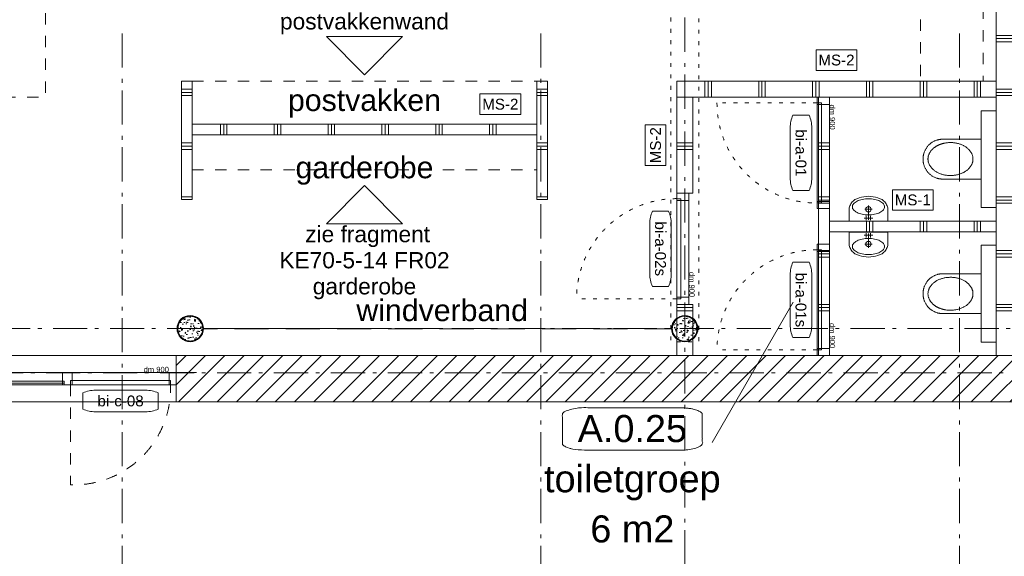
# Model space of a CAD drawing. Header units: millimetres. Extents: x -62314 to 79800, y -34032 to 28340.
# Tile 15 of 85: x -13365 to -4219, y 2659 to 7646. Entities that reach past the tile are written whole.
import ezdxf
from ezdxf.enums import TextEntityAlignment as Align

# ---------------------------------------------------------------- set-up
doc = ezdxf.new("R2010")
doc.units = ezdxf.units.MM
doc.header["$LTSCALE"] = 508
doc.header["$PDMODE"] = 1
doc.header["$PDSIZE"] = -2
for name, pattern in [('Dash Style-1', [0.41664, 0.20828, -0.20836]), ('Dash Style-12', [0.9375, 0.625, -0.3125]), ('Dash Style-5', [0.20828, 0.069425, -0.138855]), ('Dash Style-6', [1.04164, 0.625, -0.20828, 0.06943, -0.13893])]:
    doc.linetypes.add(name, pattern=pattern)
for name, color, linetype, lineweight in [('(00) tekening-aanzicht', 8, 'Continuous', 0), ('(00) tekening-aanzicht dorpel', 7, 'Continuous', 0), ('(00) tekening-bovenliggend', 8, 'Dash Style-1', 0), ('(00) tekening-lijn draairichting', 7, 'Dash Style-1', 0), ('(00) tekening-merk kozijn', 40, 'Continuous', 0), ('(00) tekening-stramien-algemeen', 7, 'Dash Style-6', 0), ('(00) tekening-verwijzing', 33, 'Fence_Line', 0), ('(00) tekst-klein', 8, 'Continuous', 0), ('(00) tekst-ruimtenummer-algemeen', 8, 'Continuous', 0), ('(00) tekst-ruimtenummer-gradering', 8, 'Continuous', 0), ('(00) tekst-symbool', 8, 'Continuous', 0), ('(21) buitenwanden-bestaand', 7, 'Continuous', 0), ('(22) binnenwanden-X metal stud _', 92, 'Continuous', 0), ('(22) binnenwanden-X metal stud l', 92, 'Continuous', 0), ('(28) hoofddraagconstructie-bovenliggend', 1, 'Dash Style-5', 0), ('(74) sanitair vast', 8, 'Continuous', 0), ('(7_) vaste voorzieningen-(74) sanitair', 8, 'Continuous', 0), ('(8_) losse inventaris-(82) interieur', 1, 'Dash Style-1', 0), ('(__) constructies_materialen-q beton', 6, 'Continuous', 0), ('(__) constructies_materialen-Xh2 staalproducten', 1, 'Continuous', 0), ('AL74----_INRSANITAIR', 1, 'Continuous', 0), ('None', 7, 'Continuous', 0)]:
    doc.layers.add(name, color=color, linetype=linetype, lineweight=lineweight)
doc.styles.add('Arial', font='Arial')
doc.styles.add('Arial Italic (italic)', font='Arial Italic')
doc.styles.add('Helvetica', font='Helvetica')
doc.linetypes.add('Fence_Line', pattern='A,0,[1,Fence_Line.shx,S=0.19685,R=0,X=0,Y=-0.441942],-5', length=5)
pattern_1 = [(0, (0, 0), (3e-14, -500), []), (0, (2e-15, -30), (3e-14, -500), []), (0, (4e-15, -60), (3e-14, -500), [])]
pattern_2 = [(90, (0, 0), (500, 0), []), (90, (30, 0), (500, 0), []), (90, (60, 0), (500, 0), [])]

# ---------------------------------------------------------------- blocks, each defined once
blk = doc.blocks.new('afvoer')
at = {"layer": 'None', "color": 2, "linetype": 'Continuous', "lineweight": 0, "transparency": 33554687}
for p, q in [((-35, 0), (35, 0)), ((0, -35), (0, 35))]:
    blk.add_line(p, q, dxfattribs=at)
at = {"layer": 'None', "color": 2, "linetype": 'Continuous', "lineweight": 0, "transparency": 33554687, "flags": 128}
blk.add_lwpolyline([(-25, 0, -0.414214), (0, 25, -0.414214), (25, 0, -0.414214), (0, -25, -0.414214)], format="xyb", close=True, dxfattribs=at)
blk = doc.blocks.new('kraan')
at = {"layer": 'AL74----_INRSANITAIR', "color": 2, "linetype": 'Continuous', "lineweight": 0, "transparency": 33554687}
for p, q in [((-40, 0), (0, 0)), ((-20, -20), (-20, 20)), ((0, 15), (0, -70)), ((0, 0), (40, 0)), ((20, -20), (20, 20))]:
    blk.add_line(p, q, dxfattribs=at)
at = {"layer": 'AL74----_INRSANITAIR', "color": 7, "linetype": 'Continuous', "lineweight": 0, "transparency": 33554687}
blk.add_point((0, 0), dxfattribs=at)
blk = doc.blocks.new('w01(360x230)')
at = {"layer": '(74) sanitair vast', "color": 2, "lineweight": 0, "transparency": 33554687, "flags": 128}
for points in [[(-44.3, -226.1), (-66.4, -221.8), (-87.3, -215.5), (-108.2, -207.2), (-125.6, -199), (-135.7, -191.8), (-143.5, -185), (-150.7, -177.2), (-157.8, -169), (-163.2, -160.8), (-168.6, -151.6), (-172.8, -141.9), (-175.8, -132.2), (-178.2, -122), (-180, -104.6), (-180, 0), (0, 0), (180, 0), (180, -104.6), (178.2, -122), (175.8, -132.2), (172.8, -141.9), (168.6, -151.6), (163.2, -160.8), (157.8, -169), (150.7, -177.2), (143.5, -185), (135.7, -191.8), (125.6, -199), (108.2, -207.2), (87.3, -215.5), (66.4, -221.8), (44.3, -226.1), (22.8, -229), (0, -230), (-22.8, -229)], [(0, -57), (14.8, -57.4), (29.3, -58.4), (43.6, -60.2), (57.4, -62.7), (70.8, -65.9), (83.4, -69.7), (95.2, -74), (106.1, -79), (116, -84.4), (124.8, -90.4), (132.3, -96.7), (138.6, -103.3), (143.6, -110.3), (147.1, -117.4), (149.3, -124.7), (150, -132), (149.3, -139.4), (147.1, -146.7), (143.5, -153.8), (138.6, -160.7), (132.3, -167.4), (124.7, -173.7), (115.9, -179.6), (106, -185.1), (95.1, -190), (83.3, -194.4), (70.6, -198.2), (57.3, -201.3), (43.5, -203.8), (29.2, -205.6), (14.6, -206.6), (0, -207), (-14.8, -206.6), (-29.4, -205.6), (-43.7, -203.8), (-57.5, -201.3), (-70.8, -198.1), (-83.4, -194.3), (-95.2, -189.9), (-106.1, -185), (-116, -179.5), (-124.8, -173.6), (-132.4, -167.3), (-138.6, -160.6), (-143.6, -153.7), (-147.2, -146.6), (-149.3, -139.3), (-150, -132), (-149.3, -124.6), (-147.1, -117.3), (-143.5, -110.2), (-138.5, -103.2), (-132.2, -96.6), (-124.6, -90.3), (-115.9, -84.4), (-106, -78.9), (-95, -74), (-83.2, -69.6), (-70.5, -65.8), (-57.2, -62.7), (-43.4, -60.2), (-29.1, -58.4), (-14.5, -57.4)]]:
    blk.add_lwpolyline(points, close=True, dxfattribs=at)
at = {"layer": '(74) sanitair vast', "color": 2, "transparency": 33554687}
for name, p in [('kraan', (0, -27.2)), ('afvoer', (0, -109.2))]:
    blk.add_blockref(name, p, dxfattribs=at)
blk = doc.blocks.new('wdweewdww')
at = {"layer": '(8_) losse inventaris-(82) interieur', "color": 17, "lineweight": 0, "transparency": 33554687, "flags": 128}
for points in [[(-416, 219.3), (-443.2, 235), (-533.6, 254.3), (-535.7, 244.5), (-446.8, 225.6), (-421, 210.7)], [(-533.6, 244.3), (-59.5, 244.3), (-39.9, 244.3), (-32.6, 240.1), (-20.8, 224), (-19.6, 220.2), (-20.3, 218.9), (-35, 204.3), (-27.9, 197.2), (-12.3, 212.8), (-8.7, 219.1), (-11.8, 228.6), (-25.8, 247.7), (-37.2, 254.3), (-59.5, 254.3), (-533.6, 254.3)], [(-416, -219.8), (-443.2, -235.5), (-533.6, -254.7), (-535.7, -245), (-446.8, -226), (-421, -211.1)], [(-533.6, -244.7), (-59.5, -244.7), (-39.9, -244.7), (-32.6, -240.5), (-20.8, -224.4), (-19.6, -220.7), (-20.3, -219.3), (-35, -204.7), (-27.9, -197.6), (-12.3, -213.2), (-8.7, -219.6), (-11.8, -229.1), (-25.8, -248.1), (-37.2, -254.7), (-59.5, -254.7), (-533.6, -254.7)]]:
    blk.add_lwpolyline(points, close=True, dxfattribs=at)
at = {"layer": '(8_) losse inventaris-(82) interieur', "color": 17, "lineweight": 0, "transparency": 33554687}
for points in [[(-555, -0.2), (-542.1, 172.6), (-481.7, 212.5), (-288.1, 219.1), (-81.7, 228.6), (4, 184.2), (0, 0)], [(-418.4, 213.6), (-396, 171.5), (-446.8, 73.1), (-443.6, 0)], [(-555, -0.2), (-542.1, -173.1), (-481.7, -213), (-288.1, -219.6), (-81.7, -229.1), (4, -184.6), (0, -0.4)], [(-418.4, -214), (-396, -171.9), (-446.8, -73.5), (-443.6, -0.5)]]:
    blk.add_open_spline(points, degree=2, dxfattribs=at)
blk = doc.blocks.new('Group-106-1')
at = {"layer": '(8_) losse inventaris-(82) interieur', "color": 17, "transparency": 33554687, "rotation": 180}
for p in [(467, 1363.9), (465.3, 684.9), (463.5, 6), (461.8, -672.9), (460, -1351.8)]:
    blk.add_blockref('wdweewdww', p, dxfattribs=at)
blk = doc.blocks.new('Group-107-1')
at = {"layer": '(8_) losse inventaris-(82) interieur', "color": 17, "transparency": 33554687, "xscale": -1, "rotation": 180}
for p in [(-467, 1363.9), (-465.3, 684.9), (-463.5, 6), (-461.8, -672.9), (-460, -1351.8)]:
    blk.add_blockref('wdweewdww', p, dxfattribs=at)
blk = doc.blocks.new('hoeten tafel')
at = {"layer": '(8_) losse inventaris-(82) interieur', "color": 17, "lineweight": 0, "transparency": 33554687, "flags": 128}
blk.add_lwpolyline([(550, -1800), (550, 1800), (-550, 1800), (-550, -1800)], close=True, dxfattribs=at)
at = {"layer": '(8_) losse inventaris-(82) interieur', "color": 17, "transparency": 33554687, "xscale": -1, "rotation": 89.99999999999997}
blk.add_blockref('wdweewdww', (-0.1, 1672), dxfattribs=at)
at = {"layer": '(8_) losse inventaris-(82) interieur', "color": 17}
for name in ['Group-107-1', 'Group-106-1']:
    blk.add_blockref(name, (0, 0), dxfattribs=at)
at = {"layer": '(8_) losse inventaris-(82) interieur', "color": 17, "transparency": 33554687, "rotation": 90.00000000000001}
blk.add_blockref('wdweewdww', (-0.1, -1672), dxfattribs=at)
at = {"layer": '(8_) losse inventaris-(82) interieur', "color": 17, "insert": (13.1, 0), "char_height": 125.746, "attachment_point": 5, "rotation": 90, "line_spacing_factor": 0.963327, "style": 'Arial'}
blk.add_mtext('lage tafel 110X360l', dxfattribs=at)
blk = doc.blocks.new('Group-108-1')
at = {"layer": '(8_) losse inventaris-(82) interieur', "color": 17, "transparency": 33554687, "rotation": 180}
blk.add_blockref('hoeten tafel', (-177770.9, -32887.8), dxfattribs=at)
blk = doc.blocks.new('Group-109-1')
at = {"layer": '(8_) losse inventaris-(82) interieur', "color": 17, "transparency": 33554687}
blk.add_blockref('Group-108-1', (0, 0), dxfattribs=at)
blk = doc.blocks.new('Group-118-1')
at = {"layer": '(00) tekening-verwijzing', "color": 3, "linetype": 'Continuous', "lineweight": 0, "transparency": 33554687, "flags": 128}
blk.add_lwpolyline([(-173911.5, -34826.4), (-173557.9, -35180), (-173204.4, -34826.4)], close=True, dxfattribs=at)
at = {"layer": '(00) tekening-verwijzing', "color": 3, "insert": (-173557.9, -34464.5), "char_height": 150.895, "attachment_point": 5, "line_spacing_factor": 0.963327, "style": 'Arial'}
blk.add_mtext(' zie fragment \\PKE70-5-14 FR02\\Ppostvakkenwand', dxfattribs=at)
blk = doc.blocks.new('Group-119-1')
at = {"layer": '(00) tekening-verwijzing', "color": 3, "linetype": 'Continuous', "lineweight": 0, "transparency": 33554687, "flags": 128}
blk.add_lwpolyline([(-173911.5, -36564.4), (-173557.9, -36210.9), (-173204.4, -36564.4)], close=True, dxfattribs=at)
at = {"layer": '(00) tekening-verwijzing', "color": 3, "insert": (-173557.9, -36926.4), "char_height": 150.895, "attachment_point": 5, "line_spacing_factor": 0.963327, "style": 'Arial'}
blk.add_mtext(' zie fragment \\PKE70-5-14 FR02\\Pgarderobe', dxfattribs=at)
blk = doc.blocks.new('Group-121-1')
at = {"layer": '(22) binnenwanden-X metal stud _', "linetype": 'Continuous', "lineweight": 0, "transparency": 33554687}
h = blk.add_hatch(dxfattribs=at)
h.set_pattern_fill('(__) metal stud-_ 1_100-1', color=253, style=0, pattern_type=2)
h.set_pattern_definition(pattern_1)
h.paths.add_polyline_path([(-175157.9, -36339.7), (-175157.9, -35239.7), (-175257.9, -35239.7), (-175257.9, -36339.7)])
h = blk.add_hatch(dxfattribs=at)
h.set_pattern_fill('(__) metal stud-_ 1_100-1', color=253, style=0, pattern_type=2)
h.set_pattern_definition(pattern_1)
h.paths.add_polyline_path([(-171957.9, -35239.7), (-171957.9, -36339.7), (-171857.9, -36339.7), (-171857.9, -35239.7)])
at = {"layer": '(22) binnenwanden-X metal stud l', "linetype": 'Continuous', "lineweight": 0, "transparency": 33554687}
h = blk.add_hatch(dxfattribs=at)
h.set_pattern_fill('(__) metal stud-_ 1_100', color=8, style=0, pattern_type=2)
h.set_pattern_definition(pattern_2)
h.paths.add_polyline_path([(-171957.9, -35739.7), (-171957.9, -35639.7), (-175157.9, -35639.7), (-175157.9, -35739.7)])
at = {"layer": '(22) binnenwanden-X metal stud _', "color": 7, "lineweight": 0, "transparency": 33554687, "flags": 128}
for points in [[(-175157.9, -36339.7), (-175157.9, -35239.7), (-175257.9, -35239.7), (-175257.9, -36339.7)], [(-171957.9, -35239.7), (-171957.9, -36339.7), (-171857.9, -36339.7), (-171857.9, -35239.7)]]:
    blk.add_lwpolyline(points, close=True, dxfattribs=at)
at = {"layer": '(22) binnenwanden-X metal stud l', "color": 7, "lineweight": 0, "transparency": 33554687, "flags": 128}
blk.add_lwpolyline([(-171957.9, -35739.7), (-171957.9, -35639.7), (-175157.9, -35639.7), (-175157.9, -35739.7)], close=True, dxfattribs=at)
at = {"layer": '(8_) losse inventaris-(82) interieur', "color": 17, "lineweight": 0, "transparency": 33554687}
for p, q in [((-175157.9, -35239.7), (-171957.9, -35239.7)), ((-175157.9, -36064.7), (-171957.9, -36064.7))]:
    blk.add_line(p, q, dxfattribs=at)
at = {"layer": '(8_) losse inventaris-(82) interieur', "color": 17, "lineweight": 0, "transparency": 33554687, "flags": 128}
for points in [[(-168394.4, -28863.2), (-167689.5, -28863.2), (-167689.5, -35239.7), (-168394.4, -35239.7)], [(-167809.5, -28863.2), (-167689.5, -28863.2), (-167689.5, -35239.7), (-167809.5, -35239.7)], [(-179020.9, -35387.8), (-176520.9, -35387.8), (-176520.9, -30387.8), (-179020.9, -30387.8)]]:
    blk.add_lwpolyline(points, close=True, dxfattribs=at)
at = {"layer": '(8_) losse inventaris-(82) interieur', "color": 17, "transparency": 33554687}
blk.add_blockref('Group-109-1', (0, 0), dxfattribs=at)
at = {"layer": 'None', "color": 17, "transparency": 33554687}
for name in ['Group-118-1', 'Group-119-1']:
    blk.add_blockref(name, (0, 0), dxfattribs=at)
at = {"layer": '(8_) losse inventaris-(82) interieur', "color": 17, "transparency": 33554687, "char_height": 201.19, "attachment_point": 2, "line_spacing_factor": 0.836574, "style": 'Helvetica'}
for s, insert in [('postvakken', (-173557.9, -35316.2)), ('garderobe', (-173557.9, -35941.2))]:
    blk.add_mtext(s, dxfattribs=dict(at, insert=insert))
blk = doc.blocks.new('74-1-toilet')
at = {"layer": '(7_) vaste voorzieningen-(74) sanitair', "color": 17, "lineweight": 0, "flags": 128}
blk.add_lwpolyline([(-498.4, 185), (-140, 185), (-140, -185), (-498.4, -185)], dxfattribs=at)
at = {"layer": '(7_) vaste voorzieningen-(74) sanitair', "color": 17, "lineweight": 0}
for points in [[(-498.4, 185), (-547.1, 185), (-631.3, 135.4), (-680, 49.6), (-680, 0)], [(-529.5, 133.5), (-481, 154), (-369, 154), (-272, 113), (-216, 42), (-216, -40), (-272, -111), (-369, -152), (-481, -152), (-578, -111), (-634, -40), (-634, 42), (-578, 113), (-529.5, 133.5)], [(-680, 0), (-680, -49.6), (-631.3, -135.4), (-547.1, -185), (-498.4, -185)]]:
    blk.add_open_spline(points, degree=2, dxfattribs=at)
blk = doc.blocks.new('(00)-1-ruimtenummer-200')
at = {"layer": '(00) tekst-ruimtenummer-algemeen', "color": 17, "lineweight": 0, "transparency": 33554687}
blk.add_open_spline([(433.3, 618), (491.4, 618), (591.9, 600.3), (650, 569.8), (650, 420.4), (650, 271.1), (591.9, 240.5), (491.4, 222.9), (0, 222.9), (-491.4, 222.9), (-591.9, 240.5), (-650, 271.1), (-650, 420.4), (-650, 569.8), (-591.9, 600.3), (-491.4, 618), (-14.5, 618), (433.3, 618)], degree=2, knots=[0, 0, 0, 0.013296, 0.026591, 0.039887, 0.251662, 0.264958, 0.278253, 0.291549, 0.503324, 0.51662, 0.529915, 0.543211, 0.754986, 0.768281, 0.781577, 0.794873, 1, 1, 1], dxfattribs=at)
at = {"layer": 'None', "color": 2, "linetype": 'Continuous', "lineweight": 0}
blk.add_point((0, 0), dxfattribs=at)
at = {"layer": '(00) tekst-ruimtenummer-algemeen', "color": 17, "transparency": 33554687, "style": 'Arial'}
for tag, p in [('nummer', (0, 222.9)), ('naam', (0, -243.4)), ('oppervlak', (0, -709.7))]:
    blk.add_attdef(tag, text='', height=251.5, dxfattribs=at).set_placement(p, align=Align.BOTTOM_CENTER)
at = {"layer": '(00) tekst-ruimtenummer-gradering', "color": 17, "transparency": 33554687, "style": 'Arial Italic (italic)'}
blk.add_attdef('personen', text='', height=251.5, dxfattribs=at).set_placement((0, -875.7), align=Align.TOP_CENTER)
at = {"layer": 'None', "color": 0, "flags": 1}
blk.add_attdef('klasse', (-1353.2, -1667.4), '', height=251.5, dxfattribs=at)
blk = doc.blocks.new('00-merk kozijn')
at = {"layer": '(00) tekening-merk kozijn', "color": 2, "lineweight": 0, "transparency": 33554687, "flags": 128}
blk.add_lwpolyline([(233.3, 50, 0.105357), (349.4, 74.7), (350, 75), (350, 225), (349.4, 225.3, 0.105357), (233.3, 250), (-233.3, 250, 0.105357), (-349.4, 225.3), (-350, 225), (-350, 75), (-349.4, 74.7, 0.105357), (-233.3, 50)], format="xyb", close=True, dxfattribs=at)
at = {"layer": 'None', "color": 2, "linetype": 'Continuous', "lineweight": 0, "transparency": 33554687}
blk.add_point((0, 0), dxfattribs=at)
at = {"layer": '(00) tekening-merk kozijn', "color": 2, "transparency": 33554687, "style": 'Arial'}
blk.add_attdef('MERK', text='', height=100.6, dxfattribs=at).set_placement((0, 149.9), align=Align.MIDDLE_CENTER)
blk = doc.blocks.new('bi-a-01 plt')
at = {"layer": '(00) tekening-bovenliggend', "color": 17, "linetype": 'Dash Style-5', "lineweight": 0}
blk.add_line((52, -114), (52, -994), dxfattribs=at)
at = {"layer": '(00) tekening-bovenliggend', "color": 17, "linetype": 'Dash Style-5', "lineweight": 0, "transparency": 33554687}
blk.add_arc((53, -114), 930, 270, 0, dxfattribs=at)
at = {"layer": 'None', "color": 17, "lineweight": 0, "transparency": 33554687, "flags": 128}
for points in [[(0, 0), (1034, 0), (1034, -114), (0, -114)], [(0, 0), (67, 0), (67, -114), (0, -114)], [(52, -74), (982, -74), (982, -114), (52, -114)], [(967, 0), (1034, 0), (1034, -114), (967, -114)]]:
    blk.add_lwpolyline(points, close=True, dxfattribs=at)
at = {"layer": '(00) tekening-merk kozijn', "color": 1, "transparency": 33554687}
ref = blk.add_blockref('00-merk kozijn', (517, -114), dxfattribs=dict(at, rotation=180))
ref.add_attrib('MERK', 'bi-a-01', dxfattribs={"color": 2, "transparency": 33554687, "height": 100.6, "style": 'Arial'}).set_placement((517, -263.9), align=Align.MIDDLE_CENTER)
at = {"layer": '(00) tekst-klein', "color": 17, "insert": (67, 2.1), "char_height": 50.3, "attachment_point": 7, "line_spacing_factor": 0.963327, "style": 'Arial'}
blk.add_mtext('dm 900', dxfattribs=at)
blk = doc.blocks.new('bi-a-01s plt')
at = {"layer": '(00) tekening-bovenliggend', "color": 17, "linetype": 'Dash Style-5', "lineweight": 0}
blk.add_line((-52, -114), (-52, -994), dxfattribs=at)
at = {"layer": '(00) tekening-bovenliggend', "color": 17, "linetype": 'Dash Style-5', "lineweight": 0, "transparency": 33554687}
blk.add_arc((-53, -114), 930, 180, 270, dxfattribs=at)
at = {"layer": 'None', "color": 17, "lineweight": 0, "transparency": 33554687, "flags": 128}
for points in [[(-1034, 0), (0, 0), (0, -114), (-1034, -114)], [(-1034, 0), (-967, 0), (-967, -114), (-1034, -114)], [(-982, -74), (-52, -74), (-52, -114), (-982, -114)], [(-67, 0), (0, 0), (0, -114), (-67, -114)]]:
    blk.add_lwpolyline(points, close=True, dxfattribs=at)
at = {"layer": '(00) tekening-merk kozijn', "color": 1, "transparency": 33554687}
ref = blk.add_blockref('00-merk kozijn', (-517, -114), dxfattribs=dict(at, xscale=-1, rotation=180))
ref.add_attrib('MERK', 'bi-a-01s', dxfattribs={"color": 2, "transparency": 33554687, "height": 100.6, "style": 'Arial'}).set_placement((-517, -263.9), align=Align.MIDDLE_CENTER)
at = {"layer": '(00) tekst-klein', "color": 17, "insert": (-302.3, 2.1), "char_height": 50.3, "attachment_point": 7, "line_spacing_factor": 0.963327, "style": 'Arial'}
blk.add_mtext('dm 900', dxfattribs=at)
blk = doc.blocks.new('bi-a-02s plt')
at = {"layer": '(00) tekening-bovenliggend', "color": 17, "linetype": 'Dash Style-5', "lineweight": 0}
blk.add_line((-52, -114), (-52, -994), dxfattribs=at)
at = {"layer": '(00) tekening-bovenliggend', "color": 17, "linetype": 'Dash Style-5', "lineweight": 0, "transparency": 33554687}
blk.add_arc((-53, -114), 930, 180, 270, dxfattribs=at)
at = {"layer": 'None', "color": 17, "lineweight": 0, "transparency": 33554687, "flags": 128}
for points in [[(-1034, 0), (0, 0), (0, -114), (-1034, -114)], [(-1034, 0), (-967, 0), (-967, -114), (-1034, -114)], [(-982, -74), (-52, -74), (-52, -114), (-982, -114)], [(-67, 0), (0, 0), (0, -114), (-67, -114)]]:
    blk.add_lwpolyline(points, close=True, dxfattribs=at)
at = {"layer": '(00) tekening-merk kozijn', "color": 1, "transparency": 33554687}
ref = blk.add_blockref('00-merk kozijn', (-517, -114), dxfattribs=dict(at, xscale=-1, rotation=180))
ref.add_attrib('MERK', 'bi-a-02s', dxfattribs={"color": 2, "transparency": 33554687, "height": 100.6, "style": 'Arial'}).set_placement((-517, -263.9), align=Align.MIDDLE_CENTER)
at = {"layer": '(00) tekst-klein', "color": 17, "insert": (-302.3, 2.1), "char_height": 50.3, "attachment_point": 7, "line_spacing_factor": 0.963327, "style": 'Arial'}
blk.add_mtext('dm 900', dxfattribs=at)
blk = doc.blocks.new('Group-148-1')
at = {"layer": '(22) binnenwanden-X metal stud _', "linetype": 'Continuous', "lineweight": 0, "transparency": 33554687}
h = blk.add_hatch(dxfattribs=at)
h.set_pattern_fill('(__) metal stud-_ 1_100-1', color=253, style=0, pattern_type=2)
h.set_pattern_definition(pattern_1)
h.paths.add_polyline_path([(-167539.5, -28863.2), (-167689.5, -28863.2), (-167689.5, -37789.6), (-167539.5, -37789.6)])
h = blk.add_hatch(dxfattribs=at)
h.set_pattern_fill('(__) metal stud-_ 1_100', color=8, style=0, pattern_type=2)
h.set_pattern_definition(pattern_2)
h.paths.add_polyline_path([(-170657.9, -35389.7), (-170657.9, -35239.7), (-167689.5, -35239.7), (-167689.5, -35389.7)])
h = blk.add_hatch(dxfattribs=at)
h.set_pattern_fill('(__) metal stud-_ 1_100-1', color=253, style=0, pattern_type=2)
h.set_pattern_definition(pattern_1)
h.paths.add_polyline_path([(-170507.9, -36280.6), (-170657.9, -36280.6), (-170657.9, -35389.7), (-170507.9, -35389.7)])
h = blk.add_hatch(dxfattribs=at)
h.set_pattern_fill('(__) metal stud-_ 1_100-1', color=253, style=0, pattern_type=2)
h.set_pattern_definition(pattern_1)
h.paths.add_polyline_path([(-169339.5, -35389.7), (-169239.5, -35389.7), (-169239.5, -37789.6), (-169339.5, -37789.6)])
h = blk.add_hatch(dxfattribs=at)
h.set_pattern_fill('(__) metal stud-_ 1_100', color=8, style=0, pattern_type=2)
h.set_pattern_definition(pattern_2)
h.paths.add_polyline_path([(-169239.5, -36639.7), (-169239.5, -36539.7), (-167689.5, -36539.7), (-167689.5, -36639.7)])
h = blk.add_hatch(dxfattribs=at)
h.set_pattern_fill('(__) metal stud-_ 1_100-1', color=253, style=0, pattern_type=2)
h.set_pattern_definition(pattern_1)
h.paths.add_polyline_path([(-170507.9, -37314.6), (-170657.9, -37314.6), (-170657.9, -37789.6), (-170507.9, -37789.6)])
at = {"layer": '(00) tekening-aanzicht', "color": 17, "lineweight": 0, "transparency": 33554687, "flags": 128}
for points in [[(-167829.5, -36414.7), (-167829.5, -35514.7), (-167689.5, -35514.7), (-167689.5, -36414.7)], [(-167689.5, -36764.6), (-167689.5, -37664.6), (-167829.5, -37664.6), (-167829.5, -36764.6)]]:
    blk.add_lwpolyline(points, close=True, dxfattribs=at)
at = {"layer": '(22) binnenwanden-X metal stud _', "color": 7, "lineweight": 0, "transparency": 33554687, "flags": 128}
for points in [[(-167539.5, -28863.2), (-167689.5, -28863.2), (-167689.5, -37789.6), (-167539.5, -37789.6)], [(-170657.9, -35389.7), (-170657.9, -35239.7), (-167689.5, -35239.7), (-167689.5, -35389.7)], [(-170507.9, -36280.6), (-170657.9, -36280.6), (-170657.9, -35389.7), (-170507.9, -35389.7)], [(-169339.5, -35389.7), (-169239.5, -35389.7), (-169239.5, -37789.6), (-169339.5, -37789.6)], [(-169239.5, -36639.7), (-169239.5, -36539.7), (-167689.5, -36539.7), (-167689.5, -36639.7)], [(-170507.9, -37314.6), (-170657.9, -37314.6), (-170657.9, -37789.6), (-170507.9, -37789.6)]]:
    blk.add_lwpolyline(points, close=True, dxfattribs=at)
at = {"layer": 'None', "color": 17, "lineweight": 0, "transparency": 33554687}
blk.add_line((-169576, -37294.6), (-170328.4, -38597.9), dxfattribs=at)
at = {"layer": 'None', "color": 17, "transparency": 33554687, "rotation": 270}
for name, p in [('bi-a-01 plt', (-169239.5, -35389.7)), ('bi-a-02s plt', (-170543.9, -37314.6)), ('bi-a-01s plt', (-169239.5, -37789.6))]:
    blk.add_blockref(name, p, dxfattribs=at)
at = {"layer": 'None', "color": 17, "transparency": 33554687}
blk.add_blockref('74-1-toilet', (-167689.5, -35964.7), dxfattribs=at)
at = {"layer": 'None', "color": 17, "transparency": 33554687, "xscale": -1, "rotation": 180}
blk.add_blockref('74-1-toilet', (-167689.5, -37214.6), dxfattribs=at)
at = {"layer": 'None', "color": 17, "transparency": 33554687}
ref = blk.add_blockref('(00)-1-ruimtenummer-200', (-171069.7, -38892), dxfattribs=at)
ref.add_attrib('nummer', 'A.0.25', dxfattribs={"layer": '(00) tekst-ruimtenummer-algemeen', "color": 17, "transparency": 33554687, "height": 251.49, "style": 'Arial'}).set_placement((-171069.7, -38669.2), align=Align.BOTTOM_CENTER)
ref.add_attrib('naam', 'toiletgroep', dxfattribs={"layer": '(00) tekst-ruimtenummer-algemeen', "color": 17, "transparency": 33554687, "height": 251.492, "style": 'Arial'}).set_placement((-171069.7, -39135.5), align=Align.BOTTOM_CENTER)
ref.add_attrib('oppervlak', '6 m2', dxfattribs={"layer": '(00) tekst-ruimtenummer-algemeen', "color": 17, "transparency": 33554687, "height": 251.49, "style": 'Arial'}).set_placement((-171069.7, -39601.7), align=Align.BOTTOM_CENTER)
blk = doc.blocks.new('stadsmuur bestaand 00')
at = {"layer": '(21) buitenwanden-bestaand', "linetype": 'Continuous', "lineweight": 0, "transparency": 33554687}
h = blk.add_hatch(dxfattribs=at)
h.set_pattern_fill('Brick', style=0, pattern_type=2)
h.set_pattern_definition([(45, (0, 0), (-89.8026, 89.8026), [])])
h.paths.add_polyline_path([(15473.3, -270), (15473.3, 160), (7106.3, 160), (7106.3, -270)])
at = {"layer": '(00) tekening-bovenliggend', "color": 17, "lineweight": 0, "transparency": 33554687, "flags": 128}
blk.add_lwpolyline([(7106.3, -270), (7106.3, 160), (3848.3, 160), (3848.3, -270)], close=True, dxfattribs=at)
at = {"layer": '(21) buitenwanden-bestaand', "color": 1, "lineweight": 0, "transparency": 33554687, "flags": 128}
blk.add_lwpolyline([(15473.3, -270), (15473.3, 160), (7106.3, 160), (7106.3, -270)], close=True, dxfattribs=at)
blk = doc.blocks.new('kolom 244.5x6.3-staal-beton')
at = {"layer": '(__) constructies_materialen-q beton', "linetype": 'Continuous', "lineweight": 0, "transparency": 33554687}
h = blk.add_hatch(dxfattribs=at)
h.set_pattern_fill('(__)q beton gewapend fijn 1_5', color=253, style=0, pattern_type=2)
h.set_pattern_definition([(95, (0, 0), (77.05, 64.654), [10.477, -115.252])])
h.paths.add_polyline_path([(115.5, 0), (114.9, -11.3), (113.3, -22.5), (110.5, -33.5), (106.7, -44.2), (101.9, -54.4), (96, -64.2), (89.3, -73.3), (81.7, -81.7), (73.3, -89.3), (64.2, -96), (54.4, -101.9), (44.2, -106.7), (33.5, -110.5), (22.5, -113.3), (11.3, -114.9), (0, -115.5), (-11.3, -114.9), (-22.5, -113.3), (-33.5, -110.5), (-44.2, -106.7), (-54.4, -101.9), (-64.2, -96), (-73.3, -89.3), (-81.7, -81.7), (-89.3, -73.3), (-96, -64.2), (-101.9, -54.4), (-106.7, -44.2), (-110.5, -33.5), (-113.3, -22.5), (-114.9, -11.3), (-115.5, 0), (-114.9, 11.3), (-113.3, 22.5), (-110.5, 33.5), (-106.7, 44.2), (-101.9, 54.4), (-96, 64.2), (-89.3, 73.3), (-81.7, 81.7), (-73.3, 89.3), (-64.2, 96), (-54.4, 101.9), (-44.2, 106.7), (-33.5, 110.5), (-22.5, 113.3), (-11.3, 114.9), (0, 115.5), (11.3, 114.9), (22.5, 113.3), (33.5, 110.5), (44.2, 106.7), (54.4, 101.9), (64.2, 96), (73.3, 89.3), (81.7, 81.7), (89.3, 73.3), (96, 64.2), (101.9, 54.4), (106.7, 44.2), (110.5, 33.5), (113.3, 22.5), (114.9, 11.3)])
h = blk.add_hatch(dxfattribs=at)
h.set_pattern_fill('(__)q beton gewapend fijn 1_5-1', color=8, style=0, pattern_type=2)
h.set_pattern_definition([(40, (0, 0), (-88.01, 60.6), [8.382, -92.202]), (145.45, (6.42, 5.39), (-10.957, 125.25), [8.905, -97.95]), (91.184, (-19.76, 19.76), (121.776, 89.074), [15.716, -172.88]), (141.636, (-9.61, 27.18), (-3.9, 188.55), [13.36, -146.924]), (36.18, (-19.76, 19.76), (-3.9, 188.55), [12.57, -138.3]), (66, (-4.94, 24.696), (98.736, 19.192), [10.477, -115.252]), (11, (-4.94, 24.7), (-47.597, 95.67), [8.382, -92.202]), (116.45, (3.29, 26.295), (51.14, 114.86), [8.905, -97.95]), (82.5, (0, 0), (-31.683, 34.085), [0.01, -277.224]), (82.5, (302.015, 2294.028), (-31.683, 34.0854), [0.011, -277.2237]), (82.5, (302.05, 2294.305), (-31.683, 34.0854), [0.011, -277.2237]), (82.5, (612.402, 4651.658), (-31.683, 34.08538), [0.011, -277.2237]), (82.5, (612.44, 4651.935), (-31.683, 34.08538), [0.011, -277.2237]), (52.5, (0, 0), (-12.974, 64.948), [0.01, -177.618]), (52.5, (825.335, 1075.597), (-12.9744, 64.9479), [0.011, -177.6175]), (52.5, (825.505, 1075.82), (-12.9744, 64.9479), [0.011, -177.6175]), (52.5, (2201.67, 2869.27), (-12.97435, 64.94785), [0.011, -177.6175]), (52.5, (2201.84, 2869.493), (-12.97435, 64.94785), [0.011, -177.6175]), (12.5, (-22.03, -22.03), (54.96, 50.5044), [0.01, -288.47]), (12.5, (844.31, 170.034), (54.9603, 50.5044), [0.011, -288.4695]), (12.5, (844.584, 170.095), (54.9603, 50.5044), [0.011, -288.4695]), (12.5, (3546.987, 769.203), (54.96032, 50.5044), [0.011, -288.4695]), (12.5, (3547.26, 769.264), (54.96032, 50.5044), [0.011, -288.4695]), (2.5, (-31.91, -31.91), (47.72, 67.497), [0.01, -220.436]), (2.5, (1120.5, 18.41), (47.72, 67.4973), [0.011, -220.436]), (2.5, (1120.78, 18.42), (47.72, 67.4973), [0.011, -220.436]), (2.5, (2957.37, 98.61), (47.7201, 67.4973), [0.011, -220.4356]), (2.5, (2957.65, 98.62), (47.7201, 67.4973), [0.011, -220.4356])])
h.paths.add_polyline_path([(115.5, 0), (114.9, -11.3), (113.3, -22.5), (110.5, -33.5), (106.7, -44.2), (101.9, -54.4), (96, -64.2), (89.3, -73.3), (81.7, -81.7), (73.3, -89.3), (64.2, -96), (54.4, -101.9), (44.2, -106.7), (33.5, -110.5), (22.5, -113.3), (11.3, -114.9), (0, -115.5), (-11.3, -114.9), (-22.5, -113.3), (-33.5, -110.5), (-44.2, -106.7), (-54.4, -101.9), (-64.2, -96), (-73.3, -89.3), (-81.7, -81.7), (-89.3, -73.3), (-96, -64.2), (-101.9, -54.4), (-106.7, -44.2), (-110.5, -33.5), (-113.3, -22.5), (-114.9, -11.3), (-115.5, 0), (-114.9, 11.3), (-113.3, 22.5), (-110.5, 33.5), (-106.7, 44.2), (-101.9, 54.4), (-96, 64.2), (-89.3, 73.3), (-81.7, 81.7), (-73.3, 89.3), (-64.2, 96), (-54.4, 101.9), (-44.2, 106.7), (-33.5, 110.5), (-22.5, 113.3), (-11.3, 114.9), (0, 115.5), (11.3, 114.9), (22.5, 113.3), (33.5, 110.5), (44.2, 106.7), (54.4, 101.9), (64.2, 96), (73.3, 89.3), (81.7, 81.7), (89.3, 73.3), (96, 64.2), (101.9, 54.4), (106.7, 44.2), (110.5, 33.5), (113.3, 22.5), (114.9, 11.3)])
at = {"layer": '(__) constructies_materialen-q beton', "color": 5, "lineweight": 0, "transparency": 33554687, "flags": 128}
blk.add_lwpolyline([(115.5, 0), (114.9, -11.3), (113.3, -22.5), (110.5, -33.5), (106.7, -44.2), (101.9, -54.4), (96, -64.2), (89.3, -73.3), (81.7, -81.7), (73.3, -89.3), (64.2, -96), (54.4, -101.9), (44.2, -106.7), (33.5, -110.5), (22.5, -113.3), (11.3, -114.9), (0, -115.5), (-11.3, -114.9), (-22.5, -113.3), (-33.5, -110.5), (-44.2, -106.7), (-54.4, -101.9), (-64.2, -96), (-73.3, -89.3), (-81.7, -81.7), (-89.3, -73.3), (-96, -64.2), (-101.9, -54.4), (-106.7, -44.2), (-110.5, -33.5), (-113.3, -22.5), (-114.9, -11.3), (-115.5, 0), (-114.9, 11.3), (-113.3, 22.5), (-110.5, 33.5), (-106.7, 44.2), (-101.9, 54.4), (-96, 64.2), (-89.3, 73.3), (-81.7, 81.7), (-73.3, 89.3), (-64.2, 96), (-54.4, 101.9), (-44.2, 106.7), (-33.5, 110.5), (-22.5, 113.3), (-11.3, 114.9), (0, 115.5), (11.3, 114.9), (22.5, 113.3), (33.5, 110.5), (44.2, 106.7), (54.4, 101.9), (64.2, 96), (73.3, 89.3), (81.7, 81.7), (89.3, 73.3), (96, 64.2), (101.9, 54.4), (106.7, 44.2), (110.5, 33.5), (113.3, 22.5), (114.9, 11.3)], close=True, dxfattribs=at)
at = {"layer": '(__) constructies_materialen-Xh2 staalproducten', "color": 3, "lineweight": 0, "transparency": 33554687, "flags": 128}
for points in [[(-122.5, 0, -0.414214), (0, 122.5, -0.414214), (122.5, 0, -0.414214), (0, -122.5, -0.414214)], [(-115.5, 0, -0.414214), (0, 115.5, -0.414214), (115.5, 0, -0.414214), (0, -115.5, -0.414214)]]:
    blk.add_lwpolyline(points, format="xyb", close=True, dxfattribs=at)
at = {"layer": 'None', "color": 2, "linetype": 'Continuous', "lineweight": 0, "transparency": 33554687}
blk.add_point((0, 0), dxfattribs=at)
blk = doc.blocks.new('Group-172-1')
at = {"layer": '(28) hoofddraagconstructie-bovenliggend', "color": 2, "lineweight": 0, "transparency": 33554687, "flags": 128}
blk.add_lwpolyline([(9270, 15530.5), (9530, 15530.5), (9530, -122.5), (9270, -122.5)], close=True, dxfattribs=at)
at = {"layer": 'None', "color": 17, "transparency": 33554687}
for p in [(4806.5, 0.2), (9400, 0)]:
    blk.add_blockref('kolom 244.5x6.3-staal-beton', p, dxfattribs=at)
blk = doc.blocks.new('constructie laagbouw basis-blok a')
at = {"layer": 'None', "color": 17, "transparency": 33554687}
blk.add_blockref('Group-172-1', (0, 0), dxfattribs=at)
blk = doc.blocks.new('constructie laagbouw 00')
at = {"layer": '(__) constructies_materialen-Xh2 staalproducten', "color": 3, "linetype": 'Dash Style-12', "lineweight": 0, "transparency": 33554687, "flags": 128}
blk.add_lwpolyline([(-14983.5, -7708), (-10635, -7708), (-10635, -7713), (-14983.5, -7713)], close=True, dxfattribs=at)
at = {"layer": '(00) tekst-klein', "color": 17, "transparency": 33554687, "insert": (-13562.6, -7439.1), "char_height": 201.194, "attachment_point": 1, "line_spacing_factor": 0.963327, "style": 'Arial'}
blk.add_mtext('windverband', dxfattribs=at)
blk = doc.blocks.new('constructie laagbouw 00 totaal')
at = {"layer": 'None', "color": 17, "transparency": 33554687}
for name, p in [('constructie laagbouw 00', (2721, -22.5)), ('constructie laagbouw basis-blok a', (-17191.5, -7733))]:
    blk.add_blockref(name, p, dxfattribs=at)
blk = doc.blocks.new('bi-c-08 plt')
at = {"layer": '(00) tekening-aanzicht dorpel', "color": 2, "lineweight": 0, "transparency": 33554687, "flags": 128}
blk.add_lwpolyline([(0.7, 157.8), (3258.7, 157.8), (3258.7, -272), (0.7, -272)], close=True, dxfattribs=at)
at = {"layer": '(00) tekening-lijn draairichting', "color": 17, "lineweight": 0, "transparency": 33554687, "flags": 128}
blk.add_lwpolyline([(2276.7, -114), (2276.7, -1044), (2306.7, -1044, 0.414214), (3206.7, -144), (3206.7, -114)], format="xyb", close=True, dxfattribs=at)
at = {"layer": 'None', "color": 17, "lineweight": 0, "transparency": 33554687}
for p, q in [((3191.7, 0), (3448.3, 0)), ((52.7, -99), (52.7, -114)), ((2216.7, -99), (2216.7, -114))]:
    blk.add_line(p, q, dxfattribs=at)
at = {"layer": 'None', "color": 17, "lineweight": 0, "transparency": 33554687, "flags": 128}
for points in [[(0.7, 0), (3258.7, 0), (3258.7, -114), (0.7, -114)], [(2201.7, 0), (2291.7, 0), (2291.7, -114), (2201.7, -114)], [(3191.7, 0), (3258.7, 0), (3258.7, -114), (3191.7, -114)], [(0.7, 0), (67.7, 0), (67.7, -114), (0.7, -114)], [(52.7, -79), (2216.7, -79), (2216.7, -99), (52.7, -99)], [(2276.7, -74), (3206.7, -74), (3206.7, -114), (2276.7, -114)]]:
    blk.add_lwpolyline(points, close=True, dxfattribs=at)
at = {"layer": '(00) tekening-merk kozijn', "color": 1, "transparency": 33554687}
ref = blk.add_blockref('00-merk kozijn', (2741.7, -114), dxfattribs=dict(at, xscale=-1, rotation=180))
ref.add_attrib('MERK', 'bi-c-08', dxfattribs={"color": 2, "transparency": 33554687, "height": 100.6, "style": 'Arial'}).set_placement((2741.7, -263.9), align=Align.MIDDLE_CENTER)
at = {"layer": '(00) tekst-klein', "color": 17, "insert": (2956.3, 2.1), "char_height": 50.3, "attachment_point": 7, "line_spacing_factor": 0.963327, "style": 'Arial'}
blk.add_mtext('dm 900', dxfattribs=at)
blk = doc.blocks.new('MS 2 - 150mm _ geen')
at = {"layer": '(00) tekst-symbool', "color": 17, "lineweight": 0, "transparency": 33554687, "flags": 128}
blk.add_lwpolyline([(-189.7, 95.6), (189.7, 95.6), (189.7, -95.6), (-189.7, -95.6)], close=True, dxfattribs=at)
at = {"layer": '(00) tekst-symbool', "color": 17, "transparency": 33554687, "insert": (0, 0), "char_height": 100.6, "attachment_point": 5, "line_spacing_factor": 0.836574, "style": 'Helvetica'}
blk.add_mtext('MS-2', dxfattribs=at)
blk = doc.blocks.new('MS 1 - 100mm _geen eis')
at = {"layer": '(00) tekst-symbool', "color": 17, "lineweight": 0, "transparency": 33554687, "flags": 128}
blk.add_lwpolyline([(-189.7, 95.6), (189.7, 95.6), (189.7, -95.6), (-189.7, -95.6)], close=True, dxfattribs=at)
at = {"layer": '(00) tekst-symbool', "color": 17, "transparency": 33554687, "insert": (0, 0), "char_height": 100.6, "attachment_point": 5, "line_spacing_factor": 0.836574, "style": 'Helvetica'}
blk.add_mtext('MS-1', dxfattribs=at)
blk = doc.blocks.new('Group-191-1')
at = {"layer": 'None', "color": 17, "transparency": 33554687}
for name, p in [('MS 2 - 150mm _ geen', (-169173.7, -35044.2)), ('MS 2 - 150mm _ geen', (-172296, -35454.6)), ('MS 1 - 100mm _geen eis', (-168464.5, -36344.1))]:
    blk.add_blockref(name, p, dxfattribs=at)
at = {"layer": 'None', "color": 17, "transparency": 33554687, "rotation": 90}
blk.add_blockref('MS 2 - 150mm _ geen', (-170853.5, -35835.2), dxfattribs=at)

msp = doc.modelspace()

# ---------------------------------------------------------------- linework, layer by layer
at = {"layer": '(00) tekening-stramien-algemeen', "color": 2, "lineweight": 0, "transparency": 33554687}
for p, q in [((-7186.96, 23010.29), (-7186.96, 638.19)), ((-12413.28, 7518.47), (-12413.28, -7992.99)), ((-8523.28, 7518.47), (-8523.28, -7992.99)), ((-4633.28, 7518.47), (-4633.28, -7992.99)), ((18483.04, 4774.85), (-21063.27, 4774.85)), ((79800, 4524.85), (-21063.27, 4524.85)), ((79800, 4365.03), (-21063.27, 4365.03))]:
    msp.add_line(p, q, dxfattribs=at)

# ---------------------------------------------------------------- block references
at = {"layer": '(74) sanitair vast', "color": 2, "transparency": 33554687, "rotation": 180}
msp.add_blockref('w01(360x230)', (-5480.2, 5774.94), dxfattribs=at)
at = {"layer": '(74) sanitair vast', "color": 2, "transparency": 33554687, "xscale": -1}
msp.add_blockref('w01(360x230)', (-5480.2, 5670.34), dxfattribs=at)
at = {"layer": 'None', "color": 17, "transparency": 33554687}
for name, p in [('constructie laagbouw 00 totaal', (604.57, 12507.88)), ('Group-148-1', (163395.98, 42314.6)), ('Group-121-1', (163395.98, 42314.6)), ('Group-191-1', (163395.98, 42314.6)), ('stadsmuur bestaand 00', (-19016.96, 4365.03)), ('bi-c-08 plt', (-15169.37, 4367.03))]:
    msp.add_blockref(name, p, dxfattribs=at)

doc.saveas('drawing.dxf')
